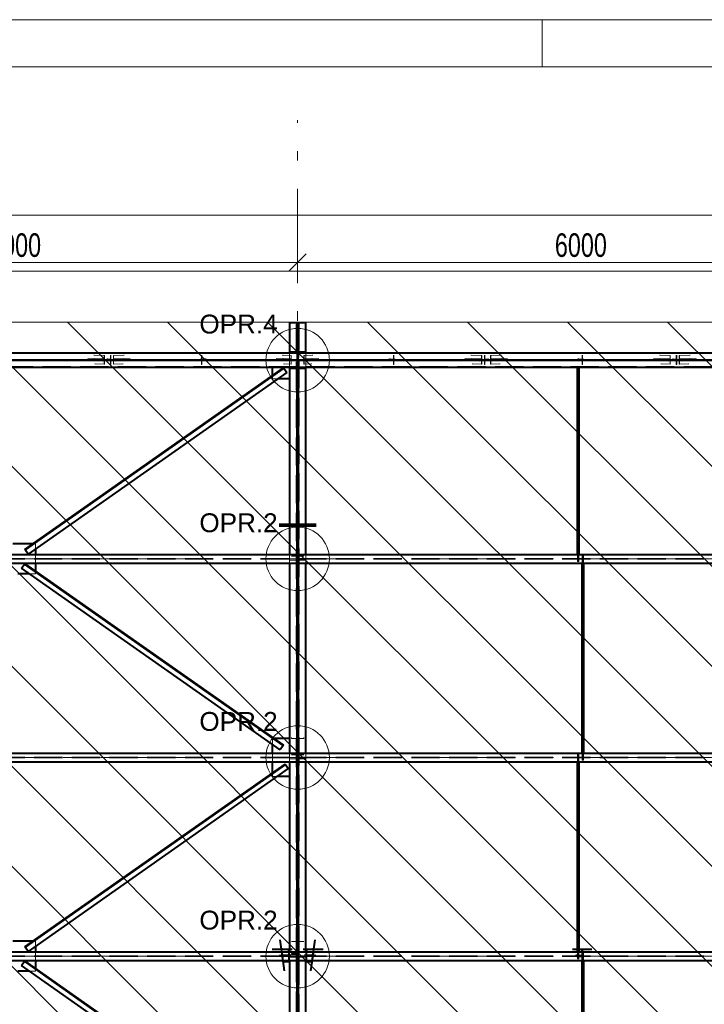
# Model space of a CAD drawing. Header units: metres. Extents: x 235 to 340, y 94 to 153.
# Tile 35 of 48: x 292.32 to 299.58, y 142.94 to 153.39. Entities that reach past the tile are written whole.
import ezdxf

# ---------------------------------------------------------------- set-up
doc = ezdxf.new("R2010")
doc.units = ezdxf.units.M
for name, pattern in [('__RA_15', [1.7, 1, -0.3, 0.1, -0.3]), ('__RA_2', [0.4, 0.3, -0.1]), ('__RA_4', [0.6, 0.3, -0.1, 0, -0.1, 0, -0.1])]:
    doc.linetypes.add(name, pattern=pattern)
for name, color, linetype, lineweight in [('OSY', 204, '__RA_15', 13), ('POPIS', 7, 'Continuous', 13), ('SRAFY', 254, 'Continuous', 18), ('Standard', 7, 'Continuous', 40), ('VYZTUZ', 11, 'Continuous', 50)]:
    doc.layers.add(name, color=color, linetype=linetype, lineweight=lineweight)
doc.styles.add('ARIAL', font='ARIAL.TTF')

msp = doc.modelspace()

# ---------------------------------------------------------------- linework, layer by layer
at = {"layer": 'OSY', "color": 204, "linetype": '__RA_15', "lineweight": 13}
for p, q in [((295.266, 126.792), (295.266, 152.32)), ((242.178, 149.774), (323.276, 149.774)), ((242.178, 147.666), (323.276, 147.666)), ((242.178, 145.558), (323.276, 145.558)), ((242.178, 143.45), (323.276, 143.45))]:
    msp.add_line(p, q, dxfattribs=at)
at = {"layer": 'SRAFY', "color": 136, "linetype": 'Continuous', "lineweight": 18}
msp.add_line((297.859, 152.886), (297.859, 153.386), dxfattribs=at)
for points in [[(234.859, 93.986), (339.859, 93.986), (339.859, 153.386), (234.859, 153.386), (234.859, 93.986)], [(235.359, 94.486), (339.359, 94.486), (339.359, 152.886), (235.359, 152.886), (235.359, 94.486)]]:
    msp.add_lwpolyline(points, dxfattribs=at)
at = {"layer": 'Standard', "color": 7, "linetype": 'Continuous', "lineweight": 13}
msp.add_line((307.395, 150.178), (259.137, 150.178), dxfattribs=at)
at = {"layer": 'Standard', "color": 1, "linetype": 'Continuous', "lineweight": 13}
for p, q in [((306.991, 128.586), (285.399, 150.178)), ((308.052, 128.586), (286.46, 150.178)), ((309.112, 128.586), (287.521, 150.178)), ((310.173, 128.586), (288.581, 150.178)), ((311.234, 128.586), (289.642, 150.178)), ((312.294, 128.586), (290.703, 150.178)), ((313.355, 128.586), (291.763, 150.178)), ((314.415, 128.586), (292.824, 150.178)), ((315.476, 128.586), (293.885, 150.178)), ((316.537, 128.586), (294.945, 150.178)), ((317.597, 128.586), (296.006, 150.178)), ((318.658, 128.586), (297.066, 150.178)), ((319.647, 128.658), (298.127, 150.178)), ((318.244, 131.121), (299.188, 150.178))]:
    msp.add_line(p, q, dxfattribs=at)
at = {"layer": 'Standard', "color": 1, "linetype": 'Continuous', "lineweight": 40}
for p, q in [((295.18, 150.175), (295.26, 150.175)), ((295.18, 150.175), (295.18, 149.859)), ((295.26, 150.175), (295.272, 150.175)), ((295.26, 149.859), (295.26, 150.175)), ((295.272, 150.175), (295.352, 150.175)), ((295.272, 150.175), (295.272, 149.859)), ((295.352, 149.849), (295.352, 150.175)), ((295.26, 149.849), (289.272, 149.849)), ((295.18, 149.849), (295.18, 149.859)), ((295.35, 149.859), (295.18, 149.859)), ((295.26, 149.849), (295.272, 149.849)), ((295.26, 149.849), (295.26, 149.774)), ((301.26, 149.849), (295.272, 149.849)), ((295.272, 149.774), (295.272, 149.849)), ((295.35, 149.859), (295.35, 149.849)), ((289.272, 149.774), (295.26, 149.774)), ((295.26, 149.774), (289.272, 149.774)), ((295.26, 149.774), (295.26, 149.699)), ((295.272, 149.774), (301.26, 149.774)), ((301.26, 149.774), (295.272, 149.774)), ((295.272, 149.699), (295.272, 149.774)), ((289.272, 149.699), (295.26, 149.699)), ((292.373, 147.766), (295.116, 149.693)), ((295.119, 149.688), (292.376, 147.761)), ((295.15, 149.644), (292.407, 147.717)), ((295, 149.611), (295, 149.699)), ((295.116, 149.693), (295.119, 149.688)), ((295.119, 149.688), (295.15, 149.644)), ((295.18, 149.699), (295.18, 149.574)), ((295.18, 149.689), (295.18, 149.699)), ((295.18, 149.689), (295.18, 149.574)), ((295.18, 149.689), (295.35, 149.689)), ((295.272, 149.699), (295.26, 149.699)), ((295.26, 147.711), (295.26, 149.689)), ((295.272, 149.699), (295.272, 147.711)), ((295.272, 149.699), (301.26, 149.699)), ((295.35, 149.699), (295.35, 149.689)), ((295.352, 147.711), (295.352, 149.699)), ((298.235, 147.711), (298.235, 149.699)), ((298.236, 147.711), (298.236, 149.699)), ((298.241, 147.711), (298.241, 149.699)), ((298.245, 147.711), (298.245, 149.699)), ((298.247, 149.699), (298.247, 147.711)), ((295.18, 149.574), (295.051, 149.574)), ((295.18, 149.574), (295.18, 147.711)), ((295.272, 148.277), (295.26, 148.277)), ((295.17, 148.034), (295.17, 148.014)), ((295.362, 148.014), (295.362, 148.034)), ((295.18, 148.014), (295.17, 148.014)), ((295.17, 148.014), (295.17, 148.013)), ((295.362, 148.014), (295.352, 148.014)), ((295.362, 148.013), (295.362, 148.014)), ((292.459, 147.826), (292.247, 147.826)), ((292.376, 147.761), (292.373, 147.766)), ((292.407, 147.717), (292.376, 147.761)), ((292.486, 147.772), (292.486, 147.711)), ((289.272, 147.711), (295.26, 147.711)), ((289.272, 147.621), (295.26, 147.621)), ((292.368, 147.611), (292.371, 147.616)), ((292.371, 147.616), (295.115, 145.689)), ((292.486, 147.621), (292.486, 147.536)), ((295.18, 147.621), (295.18, 145.758)), ((295.26, 147.711), (295.26, 147.621)), ((295.272, 147.663), (295.26, 147.663)), ((295.26, 147.653), (295.272, 147.653)), ((295.26, 145.603), (295.26, 147.621)), ((295.272, 147.711), (301.26, 147.711)), ((295.272, 147.621), (295.272, 147.711)), ((295.272, 147.621), (295.272, 145.603)), ((295.272, 147.621), (301.26, 147.621)), ((295.352, 145.603), (295.352, 147.621)), ((298.285, 145.603), (298.285, 147.621)), ((298.286, 145.603), (298.286, 147.621)), ((298.291, 145.603), (298.291, 147.621)), ((298.295, 145.603), (298.295, 147.621)), ((298.297, 147.621), (298.297, 145.603)), ((292.337, 147.567), (292.368, 147.611)), ((295.08, 145.64), (292.337, 147.567)), ((295.111, 145.684), (292.368, 147.611)), ((295.272, 147.597), (295.26, 147.597)), ((292.424, 147.506), (292.297, 147.506)), ((295.272, 145.909), (295.26, 145.909)), ((295.18, 145.758), (295.016, 145.758)), ((295.18, 145.758), (295.18, 145.603)), ((295.18, 145.758), (295.18, 145.603)), ((295, 145.603), (295, 145.696)), ((295.111, 145.684), (295.08, 145.64)), ((295.115, 145.689), (295.111, 145.684)), ((289.272, 145.603), (295.26, 145.603)), ((295.26, 145.603), (295.26, 145.513)), ((295.272, 145.555), (295.26, 145.555)), ((295.26, 145.545), (295.272, 145.545)), ((295.272, 145.603), (301.26, 145.603)), ((295.272, 145.513), (295.272, 145.603)), ((289.272, 145.513), (295.26, 145.513)), ((292.373, 143.55), (295.133, 145.489)), ((295.136, 145.485), (292.376, 143.545)), ((295.167, 145.44), (292.407, 143.501)), ((295, 145.396), (295, 145.513)), ((295.133, 145.489), (295.136, 145.485)), ((295.136, 145.485), (295.167, 145.44)), ((295.18, 145.513), (295.18, 145.358)), ((295.18, 145.513), (295.18, 145.358)), ((295.26, 143.495), (295.26, 145.513)), ((295.272, 145.489), (295.26, 145.489)), ((295.272, 145.513), (295.272, 143.495)), ((295.272, 145.513), (301.26, 145.513)), ((295.352, 143.495), (295.352, 145.513)), ((298.235, 143.495), (298.235, 145.513)), ((298.236, 143.495), (298.236, 145.513)), ((298.241, 143.495), (298.241, 145.513)), ((298.245, 143.495), (298.245, 145.513)), ((298.247, 145.513), (298.247, 143.495)), ((295.18, 145.358), (295.051, 145.358)), ((295.18, 145.358), (295.18, 143.495)), ((295.272, 143.741), (295.26, 143.741)), ((292.459, 143.61), (292.247, 143.61)), ((292.376, 143.545), (292.373, 143.55)), ((292.407, 143.501), (292.376, 143.545)), ((292.486, 143.556), (292.486, 143.495)), ((289.272, 143.495), (295.26, 143.495)), ((295.169, 143.519), (295.095, 143.523)), ((295.172, 143.52), (295.107, 143.523)), ((295.172, 143.52), (295.169, 143.519)), ((295.169, 143.519), (295.169, 143.495)), ((295.172, 143.495), (295.172, 143.52)), ((295.26, 143.495), (295.26, 143.405)), ((295.272, 143.448), (295.26, 143.448)), ((295.26, 143.438), (295.272, 143.438)), ((295.272, 143.495), (301.26, 143.495)), ((295.272, 143.405), (295.272, 143.495)), ((295.425, 143.523), (295.359, 143.52)), ((295.363, 143.519), (295.359, 143.52)), ((295.359, 143.52), (295.359, 143.495)), ((295.436, 143.523), (295.363, 143.519)), ((295.363, 143.495), (295.363, 143.519)), ((298.28, 143.523), (298.28, 143.516)), ((298.28, 143.516), (298.28, 143.495)), ((298.286, 143.516), (298.28, 143.516)), ((298.286, 143.523), (298.286, 143.516)), ((298.286, 143.495), (298.286, 143.516)), ((289.272, 143.405), (295.26, 143.405)), ((292.337, 143.352), (292.368, 143.396)), ((295.08, 141.424), (292.337, 143.352)), ((292.368, 143.396), (292.371, 143.401)), ((295.111, 141.468), (292.368, 143.396)), ((292.371, 143.401), (295.115, 141.473)), ((292.486, 143.405), (292.486, 143.32)), ((295.113, 143.395), (295.169, 143.392)), ((295.169, 143.405), (295.169, 143.392)), ((295.169, 143.392), (295.172, 143.392)), ((295.172, 143.392), (295.172, 143.405)), ((295.18, 143.405), (295.18, 141.543)), ((295.26, 141.388), (295.26, 143.405)), ((295.272, 143.351), (295.26, 143.351)), ((295.272, 143.405), (295.272, 141.388)), ((295.272, 143.405), (301.26, 143.405)), ((295.352, 141.388), (295.352, 143.405)), ((295.359, 143.405), (295.359, 143.392)), ((295.359, 143.392), (295.363, 143.392)), ((295.363, 143.392), (295.363, 143.405)), ((295.363, 143.392), (295.418, 143.395)), ((298.28, 143.405), (298.28, 143.389)), ((298.28, 143.389), (298.285, 143.389)), ((298.285, 141.388), (298.285, 143.405)), ((298.286, 141.388), (298.286, 143.405)), ((298.291, 141.388), (298.291, 143.405)), ((298.295, 141.388), (298.295, 143.405)), ((298.297, 143.405), (298.297, 141.388)), ((292.424, 143.29), (292.297, 143.29))]:
    msp.add_line(p, q, dxfattribs=at)
at = {"layer": 'Standard', "color": 136, "linetype": '__RA_2', "lineweight": 18}
for p, q in [((295.25, 143.455), (295.25, 150.175)), ((295.282, 150.175), (295.282, 143.455)), ((289.272, 149.843), (295.26, 149.843)), ((293.103, 149.828), (293.216, 149.822)), ((293.111, 149.828), (293.218, 149.823)), ((293.218, 149.823), (293.216, 149.822)), ((293.216, 149.822), (293.216, 149.787)), ((293.218, 149.783), (293.218, 149.823)), ((293.282, 149.828), (293.282, 149.821)), ((293.282, 149.821), (293.282, 149.785)), ((293.286, 149.821), (293.282, 149.821)), ((293.286, 149.828), (293.286, 149.821)), ((293.286, 149.781), (293.286, 149.821)), ((293.313, 149.823), (293.42, 149.828)), ((293.313, 149.823), (293.313, 149.783)), ((293.315, 149.822), (293.313, 149.823)), ((293.315, 149.822), (293.428, 149.828)), ((293.315, 149.787), (293.315, 149.822)), ((294.246, 149.821), (294.246, 149.828)), ((294.246, 149.821), (294.246, 149.781)), ((294.25, 149.821), (294.246, 149.821)), ((294.25, 149.821), (294.25, 149.828)), ((294.25, 149.785), (294.25, 149.821)), ((295.103, 149.828), (295.196, 149.823)), ((295.111, 149.828), (295.198, 149.824)), ((295.18, 149.849), (295.18, 149.699)), ((295.198, 149.824), (295.196, 149.823)), ((295.196, 149.823), (295.196, 149.788)), ((295.198, 149.784), (295.198, 149.824)), ((295.26, 149.849), (295.26, 149.859)), ((295.272, 149.859), (295.272, 149.849)), ((295.278, 149.848), (295.272, 149.848)), ((295.272, 149.843), (301.26, 149.843)), ((295.278, 149.801), (295.278, 149.848)), ((295.278, 149.848), (295.278, 149.848)), ((295.333, 149.824), (295.42, 149.828)), ((295.333, 149.824), (295.333, 149.784)), ((295.335, 149.823), (295.333, 149.824)), ((295.335, 149.823), (295.428, 149.828)), ((295.335, 149.788), (295.335, 149.823)), ((295.352, 149.699), (295.352, 149.849)), ((296.282, 149.828), (296.282, 149.821)), ((296.282, 149.821), (296.282, 149.785)), ((296.286, 149.821), (296.282, 149.821)), ((296.286, 149.828), (296.286, 149.821)), ((296.286, 149.781), (296.286, 149.821)), ((297.103, 149.828), (297.216, 149.822)), ((297.111, 149.828), (297.218, 149.823)), ((297.218, 149.823), (297.216, 149.822)), ((297.216, 149.822), (297.216, 149.787)), ((297.218, 149.783), (297.218, 149.823)), ((297.246, 149.821), (297.246, 149.828)), ((297.246, 149.821), (297.246, 149.781)), ((297.25, 149.821), (297.246, 149.821)), ((297.25, 149.821), (297.25, 149.828)), ((297.25, 149.785), (297.25, 149.821)), ((297.313, 149.823), (297.42, 149.828)), ((297.313, 149.823), (297.313, 149.783)), ((297.315, 149.822), (297.313, 149.823)), ((297.315, 149.822), (297.428, 149.828)), ((297.315, 149.787), (297.315, 149.822)), ((298.282, 149.828), (298.282, 149.821)), ((298.282, 149.821), (298.282, 149.785)), ((298.286, 149.821), (298.282, 149.821)), ((298.286, 149.828), (298.286, 149.821)), ((298.286, 149.781), (298.286, 149.821)), ((299.103, 149.828), (299.216, 149.822)), ((299.111, 149.828), (299.218, 149.823)), ((299.218, 149.823), (299.216, 149.822)), ((299.216, 149.822), (299.216, 149.787)), ((299.218, 149.783), (299.218, 149.823)), ((299.282, 149.828), (299.282, 149.821)), ((299.282, 149.821), (299.282, 149.785)), ((299.286, 149.821), (299.282, 149.821)), ((299.286, 149.828), (299.286, 149.821)), ((299.286, 149.781), (299.286, 149.821)), ((299.313, 149.823), (299.42, 149.828)), ((299.313, 149.823), (299.313, 149.783)), ((299.315, 149.822), (299.313, 149.823)), ((299.315, 149.822), (299.428, 149.828)), ((299.315, 149.787), (299.315, 149.822)), ((289.272, 149.774), (295.26, 149.774)), ((295.26, 149.774), (289.272, 149.774)), ((295.26, 149.705), (289.272, 149.705)), ((293.04, 149.792), (293.197, 149.784)), ((293.197, 149.78), (293.04, 149.788)), ((293.042, 149.776), (293.091, 149.774)), ((293.197, 149.764), (293.043, 149.772)), ((293.091, 149.774), (293.197, 149.768)), ((293.108, 149.792), (293.216, 149.787)), ((293.216, 149.767), (293.111, 149.772)), ((293.116, 149.788), (293.218, 149.783)), ((293.116, 149.78), (293.116, 149.788)), ((293.116, 149.768), (293.116, 149.78)), ((293.416, 149.78), (293.116, 149.78)), ((293.116, 149.768), (293.416, 149.768)), ((293.216, 149.731), (293.116, 149.736)), ((293.218, 149.771), (293.118, 149.776)), ((293.218, 149.731), (293.123, 149.736)), ((293.216, 149.787), (293.197, 149.784)), ((293.197, 149.784), (293.197, 149.78)), ((293.197, 149.78), (293.218, 149.783)), ((293.218, 149.771), (293.197, 149.768)), ((293.197, 149.768), (293.197, 149.764)), ((293.197, 149.764), (293.216, 149.767)), ((293.216, 149.767), (293.216, 149.731)), ((293.216, 149.731), (293.218, 149.731)), ((293.218, 149.731), (293.218, 149.771)), ((293.246, 149.792), (293.246, 149.785)), ((293.282, 149.785), (293.246, 149.785)), ((293.246, 149.785), (293.246, 149.781)), ((293.246, 149.781), (293.286, 149.781)), ((293.246, 149.776), (293.246, 149.769)), ((293.286, 149.769), (293.246, 149.769)), ((293.246, 149.769), (293.246, 149.765)), ((293.246, 149.765), (293.282, 149.765)), ((293.282, 149.765), (293.282, 149.772)), ((293.282, 149.765), (293.282, 149.729)), ((293.282, 149.729), (293.286, 149.729)), ((293.286, 149.769), (293.286, 149.776)), ((293.286, 149.729), (293.286, 149.769)), ((293.313, 149.783), (293.415, 149.788)), ((293.313, 149.783), (293.334, 149.78)), ((293.413, 149.776), (293.313, 149.771)), ((293.313, 149.771), (293.313, 149.731)), ((293.334, 149.768), (293.313, 149.771)), ((293.408, 149.736), (293.313, 149.731)), ((293.313, 149.731), (293.315, 149.731)), ((293.315, 149.787), (293.423, 149.792)), ((293.334, 149.784), (293.315, 149.787)), ((293.42, 149.772), (293.315, 149.767)), ((293.315, 149.731), (293.315, 149.767)), ((293.315, 149.767), (293.334, 149.764)), ((293.415, 149.736), (293.315, 149.731)), ((293.334, 149.784), (293.491, 149.792)), ((293.491, 149.788), (293.334, 149.78)), ((293.334, 149.78), (293.334, 149.784)), ((293.334, 149.768), (293.489, 149.776)), ((293.489, 149.772), (293.334, 149.764)), ((293.334, 149.764), (293.334, 149.768)), ((293.416, 149.788), (293.416, 149.78)), ((293.416, 149.768), (293.416, 149.78)), ((294.231, 149.78), (294.231, 149.786)), ((294.301, 149.786), (294.231, 149.786)), ((294.301, 149.78), (294.231, 149.78)), ((294.231, 149.78), (294.231, 149.768)), ((294.231, 149.774), (294.301, 149.774)), ((294.231, 149.768), (294.301, 149.768)), ((294.246, 149.781), (294.286, 149.781)), ((294.246, 149.776), (294.246, 149.769)), ((294.246, 149.769), (294.246, 149.729)), ((294.286, 149.769), (294.246, 149.769)), ((294.246, 149.729), (294.25, 149.729)), ((294.286, 149.785), (294.25, 149.785)), ((294.25, 149.772), (294.25, 149.765)), ((294.25, 149.729), (294.25, 149.765)), ((294.25, 149.765), (294.286, 149.765)), ((294.286, 149.785), (294.286, 149.792)), ((294.286, 149.781), (294.286, 149.785)), ((294.286, 149.769), (294.286, 149.776)), ((294.286, 149.765), (294.286, 149.769)), ((294.301, 149.786), (294.301, 149.78)), ((294.301, 149.78), (294.301, 149.768)), ((295.04, 149.792), (295.177, 149.785)), ((295.177, 149.781), (295.04, 149.788)), ((295.042, 149.776), (295.177, 149.769)), ((295.177, 149.765), (295.043, 149.772)), ((295.108, 149.792), (295.196, 149.788)), ((295.196, 149.768), (295.111, 149.772)), ((295.198, 149.786), (295.116, 149.79)), ((295.116, 149.782), (295.116, 149.79)), ((295.116, 149.788), (295.198, 149.784)), ((295.116, 149.786), (295.177, 149.783)), ((295.116, 149.782), (295.116, 149.771)), ((295.25, 149.782), (295.116, 149.782)), ((295.116, 149.771), (295.25, 149.771)), ((295.196, 149.732), (295.116, 149.736)), ((295.198, 149.772), (295.118, 149.776)), ((295.198, 149.732), (295.123, 149.736)), ((295.196, 149.788), (295.177, 149.785)), ((295.177, 149.783), (295.198, 149.786)), ((295.177, 149.785), (295.177, 149.781)), ((295.177, 149.781), (295.198, 149.784)), ((295.198, 149.772), (295.177, 149.769)), ((295.177, 149.769), (295.177, 149.765)), ((295.177, 149.765), (295.196, 149.768)), ((295.196, 149.768), (295.196, 149.732)), ((295.196, 149.732), (295.198, 149.732)), ((295.198, 149.732), (295.198, 149.772)), ((295.272, 149.774), (301.26, 149.774)), ((301.26, 149.774), (295.272, 149.774)), ((301.26, 149.705), (295.272, 149.705)), ((295.416, 149.782), (295.282, 149.782)), ((295.282, 149.771), (295.416, 149.771)), ((295.415, 149.79), (295.333, 149.786)), ((295.333, 149.784), (295.415, 149.788)), ((295.333, 149.786), (295.354, 149.783)), ((295.333, 149.784), (295.354, 149.781)), ((295.413, 149.776), (295.333, 149.772)), ((295.333, 149.772), (295.333, 149.732)), ((295.354, 149.769), (295.333, 149.772)), ((295.408, 149.736), (295.333, 149.732)), ((295.333, 149.732), (295.335, 149.732)), ((295.335, 149.788), (295.423, 149.792)), ((295.354, 149.785), (295.335, 149.788)), ((295.42, 149.772), (295.335, 149.768)), ((295.335, 149.732), (295.335, 149.768)), ((295.335, 149.768), (295.354, 149.765)), ((295.415, 149.736), (295.335, 149.732)), ((295.354, 149.785), (295.491, 149.792)), ((295.491, 149.788), (295.354, 149.781)), ((295.354, 149.783), (295.416, 149.786)), ((295.354, 149.781), (295.354, 149.785)), ((295.354, 149.769), (295.489, 149.776)), ((295.489, 149.772), (295.354, 149.765)), ((295.354, 149.765), (295.354, 149.769)), ((295.416, 149.79), (295.416, 149.782)), ((295.416, 149.771), (295.416, 149.782)), ((296.301, 149.786), (296.231, 149.786)), ((296.231, 149.78), (296.231, 149.786)), ((296.231, 149.768), (296.231, 149.78)), ((296.301, 149.78), (296.231, 149.78)), ((296.231, 149.774), (296.301, 149.774)), ((296.231, 149.768), (296.301, 149.768)), ((296.246, 149.792), (296.246, 149.785)), ((296.282, 149.785), (296.246, 149.785)), ((296.246, 149.785), (296.246, 149.781)), ((296.246, 149.781), (296.286, 149.781)), ((296.246, 149.776), (296.246, 149.769)), ((296.286, 149.769), (296.246, 149.769)), ((296.246, 149.769), (296.246, 149.765)), ((296.246, 149.765), (296.282, 149.765)), ((296.282, 149.765), (296.282, 149.772)), ((296.282, 149.765), (296.282, 149.729)), ((296.282, 149.729), (296.286, 149.729)), ((296.286, 149.769), (296.286, 149.776)), ((296.286, 149.729), (296.286, 149.769)), ((296.301, 149.786), (296.301, 149.78)), ((296.301, 149.768), (296.301, 149.78)), ((297.04, 149.792), (297.197, 149.784)), ((297.197, 149.78), (297.04, 149.788)), ((297.042, 149.776), (297.197, 149.768)), ((297.197, 149.764), (297.043, 149.772)), ((297.108, 149.792), (297.216, 149.787)), ((297.216, 149.767), (297.111, 149.772)), ((297.116, 149.788), (297.218, 149.783)), ((297.116, 149.78), (297.116, 149.788)), ((297.116, 149.78), (297.116, 149.768)), ((297.416, 149.78), (297.116, 149.78)), ((297.116, 149.768), (297.416, 149.768)), ((297.216, 149.731), (297.116, 149.736)), ((297.218, 149.771), (297.118, 149.776)), ((297.218, 149.731), (297.123, 149.736)), ((297.216, 149.787), (297.197, 149.784)), ((297.197, 149.784), (297.197, 149.78)), ((297.197, 149.78), (297.218, 149.783)), ((297.218, 149.771), (297.197, 149.768)), ((297.197, 149.768), (297.197, 149.764)), ((297.197, 149.764), (297.216, 149.767)), ((297.216, 149.767), (297.216, 149.731)), ((297.216, 149.731), (297.218, 149.731)), ((297.218, 149.731), (297.218, 149.771)), ((297.246, 149.781), (297.286, 149.781)), ((297.246, 149.776), (297.246, 149.769)), ((297.246, 149.769), (297.246, 149.729)), ((297.286, 149.769), (297.246, 149.769)), ((297.246, 149.729), (297.25, 149.729)), ((297.286, 149.785), (297.25, 149.785)), ((297.25, 149.772), (297.25, 149.765)), ((297.25, 149.729), (297.25, 149.765)), ((297.25, 149.765), (297.286, 149.765)), ((297.286, 149.785), (297.286, 149.792)), ((297.286, 149.781), (297.286, 149.785)), ((297.286, 149.769), (297.286, 149.776)), ((297.286, 149.765), (297.286, 149.769)), ((297.313, 149.783), (297.415, 149.788)), ((297.313, 149.783), (297.334, 149.78)), ((297.413, 149.776), (297.313, 149.771)), ((297.313, 149.771), (297.313, 149.731)), ((297.334, 149.768), (297.313, 149.771)), ((297.408, 149.736), (297.313, 149.731)), ((297.313, 149.731), (297.315, 149.731)), ((297.315, 149.787), (297.423, 149.792)), ((297.334, 149.784), (297.315, 149.787)), ((297.42, 149.772), (297.315, 149.767)), ((297.315, 149.731), (297.315, 149.767)), ((297.315, 149.767), (297.334, 149.764)), ((297.415, 149.736), (297.315, 149.731)), ((297.334, 149.784), (297.491, 149.792)), ((297.491, 149.788), (297.334, 149.78)), ((297.334, 149.78), (297.334, 149.784)), ((297.334, 149.768), (297.489, 149.776)), ((297.489, 149.772), (297.334, 149.764)), ((297.334, 149.764), (297.334, 149.768)), ((297.416, 149.788), (297.416, 149.78)), ((297.416, 149.78), (297.416, 149.768)), ((298.301, 149.786), (298.231, 149.786)), ((298.231, 149.78), (298.231, 149.786)), ((298.231, 149.768), (298.231, 149.78)), ((298.301, 149.78), (298.231, 149.78)), ((298.231, 149.774), (298.301, 149.774)), ((298.231, 149.768), (298.301, 149.768)), ((298.246, 149.792), (298.246, 149.785)), ((298.282, 149.785), (298.246, 149.785)), ((298.246, 149.785), (298.246, 149.781)), ((298.246, 149.781), (298.286, 149.781)), ((298.246, 149.776), (298.246, 149.769)), ((298.286, 149.769), (298.246, 149.769)), ((298.246, 149.769), (298.246, 149.765)), ((298.246, 149.765), (298.282, 149.765)), ((298.282, 149.765), (298.282, 149.772)), ((298.282, 149.765), (298.282, 149.729)), ((298.282, 149.729), (298.286, 149.729)), ((298.286, 149.769), (298.286, 149.776)), ((298.286, 149.729), (298.286, 149.769)), ((298.301, 149.786), (298.301, 149.78)), ((298.301, 149.768), (298.301, 149.78)), ((299.04, 149.792), (299.197, 149.784)), ((299.197, 149.78), (299.04, 149.788)), ((299.042, 149.776), (299.197, 149.768)), ((299.197, 149.764), (299.043, 149.772)), ((299.108, 149.792), (299.216, 149.787)), ((299.216, 149.767), (299.111, 149.772)), ((299.116, 149.788), (299.218, 149.783)), ((299.116, 149.78), (299.116, 149.788)), ((299.116, 149.768), (299.116, 149.78)), ((299.416, 149.78), (299.116, 149.78)), ((299.116, 149.768), (299.416, 149.768)), ((299.216, 149.731), (299.116, 149.736)), ((299.218, 149.771), (299.118, 149.776)), ((299.218, 149.731), (299.123, 149.736)), ((299.216, 149.787), (299.197, 149.784)), ((299.197, 149.784), (299.197, 149.78)), ((299.197, 149.78), (299.218, 149.783)), ((299.218, 149.771), (299.197, 149.768)), ((299.197, 149.768), (299.197, 149.764)), ((299.197, 149.764), (299.216, 149.767)), ((299.216, 149.767), (299.216, 149.731)), ((299.216, 149.731), (299.218, 149.731)), ((299.218, 149.731), (299.218, 149.771)), ((299.246, 149.792), (299.246, 149.785)), ((299.282, 149.785), (299.246, 149.785)), ((299.246, 149.785), (299.246, 149.781)), ((299.246, 149.781), (299.286, 149.781)), ((299.246, 149.776), (299.246, 149.769)), ((299.286, 149.769), (299.246, 149.769)), ((299.246, 149.769), (299.246, 149.765)), ((299.246, 149.765), (299.282, 149.765)), ((299.282, 149.765), (299.282, 149.772)), ((299.282, 149.765), (299.282, 149.729)), ((299.282, 149.729), (299.286, 149.729)), ((299.286, 149.769), (299.286, 149.776)), ((299.286, 149.729), (299.286, 149.769)), ((299.313, 149.783), (299.415, 149.788)), ((299.313, 149.783), (299.334, 149.78)), ((299.413, 149.776), (299.313, 149.771)), ((299.313, 149.771), (299.313, 149.731)), ((299.334, 149.768), (299.313, 149.771)), ((299.408, 149.736), (299.313, 149.731)), ((299.313, 149.731), (299.315, 149.731)), ((299.315, 149.787), (299.423, 149.792)), ((299.334, 149.784), (299.315, 149.787)), ((299.42, 149.772), (299.315, 149.767)), ((299.315, 149.731), (299.315, 149.767)), ((299.315, 149.767), (299.334, 149.764)), ((299.415, 149.736), (299.315, 149.731)), ((299.334, 149.784), (299.491, 149.792)), ((299.491, 149.788), (299.334, 149.78)), ((299.334, 149.78), (299.334, 149.784)), ((299.334, 149.768), (299.489, 149.776)), ((299.489, 149.772), (299.334, 149.764)), ((299.334, 149.764), (299.334, 149.768)), ((299.416, 149.788), (299.416, 149.78)), ((299.416, 149.768), (299.416, 149.78)), ((295, 149.604), (295, 149.611)), ((295, 149.574), (295, 149.604)), ((295.26, 149.689), (295.26, 149.699)), ((295.272, 149.695), (295.26, 149.695)), ((295.051, 149.574), (295, 149.574)), ((295.26, 148.014), (295.18, 148.014)), ((295.352, 148.014), (295.272, 148.014)), ((292.469, 147.826), (292.459, 147.826)), ((292.486, 147.826), (292.469, 147.826)), ((292.486, 147.826), (292.486, 147.772)), ((289.272, 147.669), (295.26, 147.669)), ((289.272, 147.663), (295.26, 147.663)), ((292.486, 147.711), (292.486, 147.621)), ((295.18, 147.711), (295.18, 147.663)), ((295.18, 147.653), (295.18, 147.663)), ((295.18, 147.653), (295.18, 147.621)), ((295.18, 147.653), (295.26, 147.653)), ((295.2, 147.695), (295.2, 147.695)), ((295.26, 147.695), (295.2, 147.695)), ((295.2, 147.695), (295.2, 147.693)), ((295.332, 147.695), (295.272, 147.695)), ((295.272, 147.669), (301.26, 147.669)), ((295.272, 147.663), (301.26, 147.663)), ((295.272, 147.653), (295.35, 147.653)), ((295.332, 147.693), (295.332, 147.695)), ((295.332, 147.695), (295.332, 147.695)), ((295.35, 147.663), (295.35, 147.653)), ((295.352, 147.621), (295.352, 147.711)), ((298.235, 147.639), (298.235, 147.711)), ((298.236, 147.639), (298.235, 147.639)), ((298.236, 147.639), (298.236, 147.711)), ((298.241, 147.639), (298.236, 147.639)), ((298.241, 147.639), (298.241, 147.711)), ((298.245, 147.639), (298.241, 147.639)), ((298.245, 147.639), (298.245, 147.711)), ((298.247, 147.639), (298.245, 147.639)), ((298.247, 147.711), (298.247, 147.639)), ((298.285, 147.699), (298.286, 147.699)), ((298.285, 147.621), (298.285, 147.699)), ((298.286, 147.699), (298.291, 147.699)), ((298.286, 147.621), (298.286, 147.699)), ((298.291, 147.699), (298.295, 147.699)), ((298.291, 147.621), (298.291, 147.699)), ((298.295, 147.699), (298.297, 147.699)), ((298.295, 147.621), (298.295, 147.699)), ((298.297, 147.699), (298.297, 147.621)), ((292.486, 147.536), (292.486, 147.528)), ((292.486, 147.528), (292.486, 147.506)), ((292.486, 147.506), (292.424, 147.506)), ((295.016, 145.758), (295, 145.758)), ((295, 145.696), (295, 145.758)), ((295.2, 145.771), (295.2, 145.761)), ((295.26, 145.761), (295.2, 145.761)), ((295.2, 145.761), (295.2, 145.759)), ((295.332, 145.761), (295.272, 145.761)), ((295.332, 145.761), (295.332, 145.771)), ((295.332, 145.759), (295.332, 145.761)), ((289.272, 145.561), (295.26, 145.561)), ((289.272, 145.555), (295.26, 145.555)), ((295, 145.513), (295, 145.603)), ((295.18, 145.603), (295.18, 145.555)), ((295.18, 145.603), (295.18, 145.555)), ((295.18, 145.545), (295.18, 145.555)), ((295.18, 145.545), (295.18, 145.513)), ((295.18, 145.545), (295.18, 145.513)), ((295.18, 145.545), (295.26, 145.545)), ((295.2, 145.587), (295.2, 145.587)), ((295.26, 145.587), (295.2, 145.587)), ((295.2, 145.587), (295.2, 145.586)), ((295.332, 145.587), (295.272, 145.587)), ((295.272, 145.561), (301.26, 145.561)), ((295.272, 145.555), (301.26, 145.555)), ((295.272, 145.545), (295.35, 145.545)), ((295.332, 145.586), (295.332, 145.587)), ((295.332, 145.587), (295.332, 145.587)), ((295.35, 145.555), (295.35, 145.545)), ((295.352, 145.513), (295.352, 145.603)), ((298.235, 145.591), (298.236, 145.591)), ((298.235, 145.513), (298.235, 145.591)), ((298.236, 145.591), (298.241, 145.591)), ((298.236, 145.513), (298.236, 145.591)), ((298.241, 145.591), (298.245, 145.591)), ((298.241, 145.513), (298.241, 145.591)), ((298.245, 145.591), (298.247, 145.591)), ((298.245, 145.513), (298.245, 145.591)), ((298.247, 145.591), (298.247, 145.513)), ((298.285, 145.531), (298.285, 145.603)), ((298.286, 145.531), (298.285, 145.531)), ((298.286, 145.531), (298.286, 145.603)), ((298.291, 145.531), (298.286, 145.531)), ((298.291, 145.531), (298.291, 145.603)), ((298.295, 145.531), (298.291, 145.531)), ((298.295, 145.531), (298.295, 145.603)), ((298.297, 145.531), (298.295, 145.531)), ((298.297, 145.603), (298.297, 145.531)), ((295, 145.388), (295, 145.396)), ((295, 145.358), (295, 145.388)), ((295.051, 145.358), (295, 145.358)), ((292.469, 143.61), (292.459, 143.61)), ((292.486, 143.61), (292.469, 143.61)), ((292.486, 143.61), (292.486, 143.556)), ((295.2, 143.607), (295.2, 143.605)), ((295.26, 143.605), (295.2, 143.605)), ((295.2, 143.605), (295.2, 143.605)), ((295.332, 143.605), (295.272, 143.605)), ((295.332, 143.605), (295.332, 143.607)), ((295.332, 143.605), (295.332, 143.605)), ((289.272, 143.453), (295.26, 143.453)), ((289.272, 143.448), (295.26, 143.448)), ((292.486, 143.495), (292.486, 143.405)), ((295.17, 143.455), (295.073, 143.463)), ((295.073, 143.455), (295.17, 143.447)), ((295.169, 143.46), (295.104, 143.463)), ((295.105, 143.455), (295.169, 143.452)), ((295.172, 143.466), (295.114, 143.469)), ((295.117, 143.449), (295.172, 143.446)), ((295.169, 143.495), (295.169, 143.46)), ((295.169, 143.46), (295.193, 143.463)), ((295.193, 143.455), (295.169, 143.452)), ((295.169, 143.452), (295.169, 143.405)), ((295.17, 143.455), (295.17, 143.447)), ((295.25, 143.455), (295.17, 143.455)), ((295.17, 143.447), (295.25, 143.447)), ((295.172, 143.466), (295.172, 143.495)), ((295.193, 143.469), (295.172, 143.466)), ((295.172, 143.446), (295.192, 143.449)), ((295.172, 143.405), (295.172, 143.446)), ((295.18, 143.495), (295.18, 143.448)), ((295.18, 143.455), (295.25, 143.455)), ((295.18, 143.438), (295.18, 143.448)), ((295.25, 143.447), (295.18, 143.447)), ((295.18, 143.438), (295.18, 143.405)), ((295.18, 143.438), (295.26, 143.438)), ((295.252, 143.477), (295.2, 143.477)), ((295.2, 143.477), (295.2, 143.469)), ((295.2, 143.477), (295.2, 143.477)), ((295.2, 143.469), (295.26, 143.469)), ((295.25, 143.447), (295.25, 143.455)), ((295.25, 138.775), (295.25, 143.447)), ((295.252, 143.529), (295.252, 143.528)), ((295.252, 143.528), (295.252, 143.477)), ((295.26, 143.528), (295.252, 143.528)), ((295.272, 143.453), (301.26, 143.453)), ((295.332, 143.449), (295.272, 143.449)), ((295.272, 143.448), (301.26, 143.448)), ((295.272, 143.438), (295.35, 143.438)), ((295.28, 143.405), (295.28, 143.441)), ((295.28, 143.441), (295.28, 143.441)), ((295.28, 143.441), (295.332, 143.441)), ((295.282, 143.455), (295.282, 143.447)), ((295.362, 143.455), (295.282, 143.455)), ((295.282, 143.455), (295.352, 143.455)), ((295.282, 143.447), (295.362, 143.447)), ((295.282, 143.447), (295.282, 138.775)), ((295.352, 143.447), (295.282, 143.447)), ((295.332, 143.449), (295.332, 143.449)), ((295.332, 143.441), (295.332, 143.449)), ((295.359, 143.466), (295.338, 143.469)), ((295.338, 143.463), (295.363, 143.46)), ((295.363, 143.452), (295.339, 143.455)), ((295.339, 143.449), (295.359, 143.446)), ((295.35, 143.448), (295.35, 143.438)), ((295.352, 143.405), (295.352, 143.495)), ((295.359, 143.495), (295.359, 143.466)), ((295.417, 143.469), (295.359, 143.466)), ((295.359, 143.446), (295.414, 143.449)), ((295.359, 143.446), (295.359, 143.405)), ((295.458, 143.463), (295.362, 143.455)), ((295.362, 143.447), (295.458, 143.455)), ((295.362, 143.447), (295.362, 143.455)), ((295.363, 143.46), (295.363, 143.495)), ((295.428, 143.463), (295.363, 143.46)), ((295.363, 143.452), (295.427, 143.455)), ((295.363, 143.405), (295.363, 143.452)), ((298.216, 143.454), (298.216, 143.463)), ((298.216, 143.454), (298.216, 143.446)), ((298.296, 143.454), (298.216, 143.454)), ((298.216, 143.454), (298.296, 143.454)), ((298.296, 143.45), (298.216, 143.45)), ((298.216, 143.446), (298.296, 143.446)), ((298.226, 143.469), (298.226, 143.462)), ((298.28, 143.462), (298.226, 143.462)), ((298.226, 143.462), (298.226, 143.457)), ((298.226, 143.457), (298.286, 143.457)), ((298.226, 143.455), (298.226, 143.449)), ((298.286, 143.449), (298.226, 143.449)), ((298.226, 143.449), (298.226, 143.443)), ((298.226, 143.443), (298.28, 143.443)), ((298.235, 143.423), (298.235, 143.495)), ((298.236, 143.423), (298.236, 143.495)), ((298.241, 143.423), (298.241, 143.495)), ((298.245, 143.423), (298.245, 143.495)), ((298.247, 143.495), (298.247, 143.423)), ((298.28, 143.495), (298.28, 143.462)), ((298.28, 143.443), (298.28, 143.449)), ((298.28, 143.443), (298.28, 143.405)), ((298.285, 143.483), (298.286, 143.483)), ((298.285, 143.405), (298.285, 143.483)), ((298.286, 143.457), (298.286, 143.495)), ((298.286, 143.483), (298.291, 143.483)), ((298.286, 143.405), (298.286, 143.483)), ((298.286, 143.449), (298.286, 143.455)), ((298.286, 143.389), (298.286, 143.449)), ((298.291, 143.483), (298.295, 143.483)), ((298.291, 143.405), (298.291, 143.483)), ((298.295, 143.483), (298.297, 143.483)), ((298.295, 143.405), (298.295, 143.483)), ((298.296, 143.463), (298.296, 143.454)), ((298.296, 143.454), (298.296, 143.446)), ((298.297, 143.483), (298.297, 143.405)), ((295.125, 143.395), (295.172, 143.392)), ((295.359, 143.392), (295.407, 143.395)), ((298.236, 143.423), (298.235, 143.423)), ((298.241, 143.423), (298.236, 143.423)), ((298.245, 143.423), (298.241, 143.423)), ((298.247, 143.423), (298.245, 143.423)), ((298.285, 143.389), (298.286, 143.389)), ((292.486, 143.29), (292.424, 143.29)), ((292.486, 143.32), (292.486, 143.313)), ((292.486, 143.313), (292.486, 143.29))]:
    msp.add_line(p, q, dxfattribs=at)
at = {"layer": 'Standard', "color": 1, "linetype": '__RA_4', "lineweight": 40}
for p, q in [((295.07, 148.034), (295.28, 148.034)), ((295.252, 148.034), (295.462, 148.034)), ((295.28, 148.013), (295.07, 148.013)), ((295.462, 148.013), (295.252, 148.013)), ((295.113, 143.396), (295.081, 143.622)), ((295.45, 143.622), (295.418, 143.396)), ((294.995, 143.523), (295.207, 143.523)), ((295.127, 143.296), (295.098, 143.505)), ((295.325, 143.523), (295.536, 143.523)), ((295.433, 143.505), (295.404, 143.296)), ((298.18, 143.523), (298.386, 143.523))]:
    msp.add_line(p, q, dxfattribs=at)
at = {"layer": 'Standard', "color": 7, "linetype": 'Continuous', "lineweight": 13}
msp.add_lwpolyline([(242.078, 128.288), (323.376, 128.288), (323.376, 150.717), (242.078, 150.717), (242.078, 128.288)], dxfattribs=at)
for centre in [(295.266, 149.774), (295.266, 147.666), (295.266, 145.558), (295.266, 143.45)]:
    msp.add_circle(centre, 0.337, dxfattribs=at)
at = {"layer": 'VYZTUZ', "color": 171, "linetype": 'Continuous', "lineweight": 18}
for p, q in [((259.137, 151.311), (307.395, 151.311)), ((295.266, 150.811), (295.266, 150.961)), ((295.176, 150.721), (295.356, 150.901)), ((289.266, 150.811), (295.266, 150.811)), ((295.266, 150.811), (295.266, 150.661)), ((295.266, 150.811), (301.266, 150.811))]:
    msp.add_line(p, q, dxfattribs=at)

# ---------------------------------------------------------------- texts
at = {"layer": 'POPIS', "color": 204, "linetype": 'Continuous', "lineweight": 13, "char_height": 0.2, "width": 0.09912, "attachment_point": 7, "style": 'ARIAL'}
for s, insert in [('\\W0.99;OPR.4', (294.224, 150.054)), ('\\W0.99;OPR.2', (294.224, 147.946)), ('\\W0.99;OPR.2', (294.224, 145.838)), ('\\W0.99;OPR.2', (294.224, 143.73))]:
    msp.add_mtext(s, dxfattribs=dict(at, insert=insert))
at = {"layer": 'VYZTUZ', "color": 171, "linetype": 'Continuous', "lineweight": 18, "char_height": 0.25, "width": 0.08929, "attachment_point": 7, "style": 'ARIAL'}
for insert in [(291.994, 150.866), (297.994, 150.866)]:
    msp.add_mtext('\\W0.71;6000', dxfattribs=dict(at, insert=insert))

doc.saveas('drawing.dxf')
